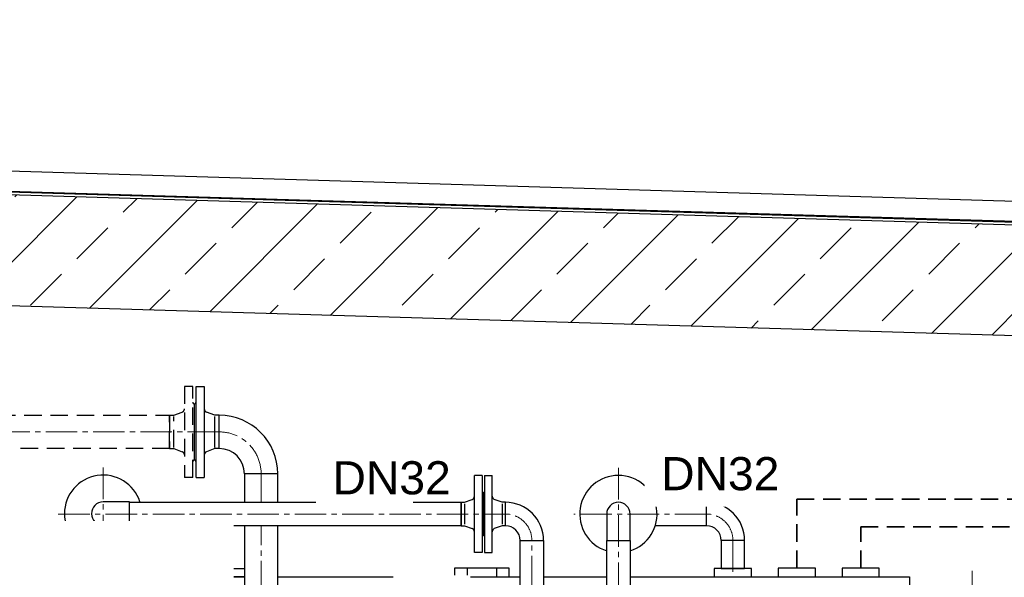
# Model space of a CAD drawing. Header units: millimetres. Extents: x -1994 to 34849, y -5138 to 8304.
# Tile 16 of 19: x 5884 to 7668, y 7294 to 8304. Entities that reach past the tile are written whole.
import ezdxf

# ---------------------------------------------------------------- set-up
doc = ezdxf.new("R2010")
doc.units = ezdxf.units.MM
doc.linetypes.add('HIDDEN', pattern=[9.525, 6.35, -3.175])
doc.linetypes.add('MITTE2', pattern=[28.575, 19.05, -3.175, 3.175, -3.175])
doc.styles.add('LBB3.5M1000', font='isocp.shx', dxfattribs={"height": 3.5})

msp = doc.modelspace()

# ---------------------------------------------------------------- hatches: boundary and pattern name
at = {"lineweight": 5}
h = msp.add_hatch(dxfattribs=at)
h.set_pattern_fill('ANSI33', color=256, scale=25)
h.set_pattern_definition([(45, (5566.3, 55157.45), (-112.2532, 112.2532), []), (45, (5678.56, 55157.45), (-112.2532, 112.2532), [79.375, -39.6875])])
h.paths.add_polyline_path([(8412.79045, 7709.41683), (8412.79045, 7910.15488), (5436.36093, 7999.44776), (5416.36992, 7980.04749), (5416.36992, 7819.30945), (5436.36093, 7798.70972), (5466.30247, 7797.81147), (5506.30247, 7836.61147), (5506.30247, 7796.61147)])

# ---------------------------------------------------------------- linework, layer by layer
for p, q in [((5421.36939, 8043.5647), (8412.79045, 7953.82207)), ((8412.79045, 7915.15713), (5434.39669, 8004.50894)), ((8412.79045, 7910.15488), (5436.36093, 7999.44776)), ((5511.38439, 8004.20021), (8412.79045, 7917.15803)), ((8412.79045, 7709.41683), (5506.30247, 7796.61147)), ((6203.30244, 7474.81147), (6203.30244, 7639.81147)), ((6218.30244, 7639.81147), (6218.30244, 7474.81147)), ((6200.30244, 7506.31147), (6200.30244, 7608.31147)), ((6237.30244, 7587.46147), (6222.13772, 7593.32783)), ((6245.30244, 7587.46147), (6237.30244, 7587.46147)), ((6237.30244, 7529.16147), (6237.30244, 7585.46147)), ((6245.30244, 7527.16147), (6245.30244, 7587.46147)), ((6237.30244, 7527.16147), (6222.13772, 7521.29512)), ((6245.30244, 7527.16147), (6237.30244, 7527.16147)), ((6721.84068, 7478.60453), (6707.84068, 7478.60453)), ((6707.84068, 7338.60453), (6707.84068, 7478.60453)), ((6721.84068, 7478.60453), (6721.84068, 7338.60453)), ((6725.84068, 7478.60453), (6725.84068, 7338.60453)), ((6725.84068, 7478.60453), (6739.84068, 7478.60453)), ((6739.84068, 7338.60453), (6739.84068, 7478.60453)), ((6203.30244, 7474.81147), (6218.30244, 7474.81147)), ((6723.84068, 7447.60453), (6723.84068, 7369.60453)), ((6723.84068, 7447.60453), (6723.84068, 7447.60453)), ((6723.84068, 7447.60453), (6723.84068, 7447.60453)), ((6082.98828, 7430.40843), (6034.98828, 7430.40843)), ((6082.98828, 7388.00843), (6082.98828, 7430.40843)), ((6683.84068, 7387.40453), (6683.84068, 7429.80453)), ((6683.84068, 7429.80453), (6689.84068, 7429.80453)), ((6689.84068, 7429.80453), (6703.96109, 7435.13891)), ((6689.84068, 7426.80453), (6689.84068, 7390.40453)), ((6757.84068, 7429.80453), (6743.72028, 7435.13891)), ((6763.84068, 7429.80453), (6757.84068, 7429.80453)), ((6757.84068, 7426.80453), (6757.84068, 7390.40453)), ((6763.84068, 7387.40453), (6763.84068, 7429.80453)), ((7128.13607, 7429.80453), (7035.32485, 7429.80453)), ((7128.13607, 7387.40453), (7128.13607, 7429.80453)), ((6947.41233, 7408.60453), (6947.41233, 7360.60453)), ((6989.81233, 7360.60453), (6989.81233, 7408.60453)), ((6034.98828, 7388.00843), (6082.98828, 7388.00843)), ((6683.84068, 7387.40453), (6689.84068, 7387.40453)), ((6689.84068, 7387.40453), (6703.96109, 7382.07016)), ((6757.84068, 7387.40453), (6743.72028, 7382.07016)), ((6763.84068, 7387.40453), (6757.84068, 7387.40453)), ((7128.13607, 7387.40453), (7035.32485, 7387.40453)), ((6723.84068, 7369.60453), (6723.84068, 7369.60453)), ((6723.84068, 7369.60453), (6723.84068, 7369.60453)), ((7197.33607, 7360.60453), (7154.93607, 7360.60453)), ((6721.84068, 7338.60453), (6707.84068, 7338.60453)), ((6725.84068, 7338.60453), (6739.84068, 7338.60453)), ((6694.80954, 7310.60453), (6694.80954, 7295.00981)), ((6747.79534, 7310.60453), (6747.79534, 7295.00981))]:
    msp.add_line(p, q)
at = {"linetype": 'HIDDEN', "ltscale": 5}
for p, q in [((6197.30244, 7639.81147), (6182.30244, 7639.81147)), ((6182.30244, 7639.81147), (6182.30244, 7474.81147)), ((6197.30244, 7474.81147), (6197.30244, 7639.81147)), ((6203.30244, 7639.81147), (6218.30244, 7639.81147)), ((6200.30244, 7608.31147), (6200.30244, 7608.31147)), ((6155.30244, 7527.16147), (6155.30244, 7587.46147)), ((6155.30244, 7587.46147), (6163.30244, 7587.46147)), ((6163.30244, 7587.46147), (6178.46717, 7593.32783)), ((6163.30244, 7529.16147), (6163.30244, 7585.46147)), ((6155.30244, 7527.16147), (6163.30244, 7527.16147)), ((6163.30244, 7527.16147), (6178.46717, 7521.29512)), ((6200.30244, 7506.31147), (6200.30244, 7506.31147)), ((6197.30244, 7474.81147), (6182.30244, 7474.81147))]:
    msp.add_line(p, q, dxfattribs=at)
at = {"linetype": 'MITTE2', "lineweight": 5, "ltscale": 3}
for p, q in [((6245.30244, 7557.31147), (5415.63171, 7557.31147)), ((6034.98828, 7492.83511), (6034.98828, 7325.58175)), ((6321.30244, 7429.80453), (6321.30244, 7481.31147)), ((6968.78983, 7492.23121), (6968.78983, 4753.15013)), ((5953.60374, 7408.60453), (6763.84068, 7408.60453)), ((7128.13607, 7408.60453), (6887.793, 7408.60453)), ((6321.30244, 6580.56913), (6321.30244, 7387.40453)), ((6811.88911, 6418.3321), (6811.88911, 7360.60453)), ((7176.13607, 7360.60453), (7176.13607, 7303.58298)), ((7609.89717, 7080.43391), (7609.89717, 7305.61512))]:
    msp.add_line(p, q, dxfattribs=at)
at = {"linetype": 'HIDDEN', "ltscale": 5}
msp.add_lwpolyline([(5415.63171, 7587.46147), (6155.30244, 7587.46147), (6155.30244, 7527.16147), (5415.63171, 7527.16147)], close=True, dxfattribs=at)
for points in [[(6351.45244, 7429.80453), (6351.45244, 7481.31147), (6291.15244, 7481.31147), (6291.15244, 7429.80453)], [(6291.15244, 7387.40453), (6291.15244, 6608.98291), (6351.45244, 6608.98291), (6351.45244, 7387.40453)], [(6013.78828, 7342.49591), (6013.78828, 7310.60453), (6056.18828, 7310.60453), (6056.18828, 7342.49591)], [(6001.23672, 7310.60453), (6068.73983, 7310.60453), (6068.73983, 7295.00981), (6068.73983, 7295.00981)], [(6068.73983, 7295.00981), (6001.23672, 7295.00981), (6001.23672, 7310.60453), (6001.23672, 7310.60453)], [(6291.15244, 7295.00981), (6232.71726, 7295.00981), (6232.71726, 7310.00063), (6291.15244, 7310.00063)], [(5946.30244, 7295.00981), (6291.15244, 7295.00981)], [(6291.15244, 6997.35947), (5946.30244, 6997.35947), (5946.30244, 7295.00981), (5946.30244, 7295.00981)], [(6351.45244, 7295.00981), (6381.30244, 7295.00981)], [(6381.30244, 7295.00981), (6790.64795, 7295.00981)], [(6833.04795, 7295.00981), (6947.41233, 7295.00981)], [(6989.98983, 7295.00981), (7496.30244, 7295.00981), (7496.30244, 7138.53587)]]:
    msp.add_lwpolyline(points)
for points in [[(6082.98828, 7429.80453), (6683.84068, 7429.80453), (6683.84068, 7387.40453), (6082.98828, 7387.40453)], [(6790.64068, 7360.60453), (6833.04068, 7360.60453), (6833.08946, 6920.36682), (6790.68946, 6920.36682)], [(6947.41233, 7360.60453), (6989.98983, 7360.60453), (6989.98983, 7163.98291), (6947.41233, 7163.98291)], [(7154.93607, 7310.00063), (7197.33607, 7310.00063), (7197.33607, 7360.60453), (7154.93607, 7360.60453)], [(6184.48011, 7295.00981), (6116.97699, 7295.00981), (6116.97699, 7310.60453), (6184.48011, 7310.60453)], [(6671.74271, 7295.00981), (6770.86218, 7295.00981), (6770.86218, 7310.60453), (6671.74271, 7310.60453)], [(7142.38451, 7295.00981), (7209.88762, 7295.00981), (7209.88762, 7310.00063), (7142.38451, 7310.00063)], [(7258.12478, 7295.00981), (7325.6279, 7295.00981), (7325.6279, 7310.60453), (7258.12478, 7310.60453)], [(7373.86505, 7295.00981), (7441.36817, 7295.00981), (7441.36817, 7310.60453), (7373.86505, 7310.60453)]]:
    msp.add_lwpolyline(points, close=True)
at = {"linetype": 'HIDDEN', "lineweight": 35, "ltscale": 5}
for points in [[(7291.87634, 7310.60453), (7291.87634, 7435.32057), (8368.88896, 7435.32057)], [(7407.61661, 7310.60453), (7407.61661, 7385.38618), (8307.64251, 7385.38618)]]:
    msp.add_lwpolyline(points, dxfattribs=at)
at = {"linetype": 'HIDDEN', "ltscale": 5}
for centre, radius, start, end in [((6200.30244, 7611.31147), 3, 180, 270), ((6200.30244, 7611.31147), 3, 270, 0), ((6176.30244, 7598.92371), 6, 291.14856878, 0), ((6176.30244, 7515.69923), 6, 0, 68.85143122), ((6200.30244, 7503.31147), 3, 90, 180), ((6200.30244, 7503.31147), 3, 0, 90)]:
    msp.add_arc(centre, radius, start, end, dxfattribs=at)
for centre, radius, start, end in [((6224.30244, 7598.92371), 6, 180, 248.85143122), ((6245.30244, 7481.31147), 106.15, 0, 90), ((6224.30244, 7515.69923), 6, 111.14856878, 180), ((6245.30244, 7481.31147), 45.85, 0, 90), ((6034.98828, 7409.20843), 70, 17.62929084, 342.37070916), ((6968.61233, 7408.60453), 70, 287.62929084, 252.37070916), ((6701.84068, 7440.75174), 6, 290.69545073, 0), ((6723.84068, 7449.60453), 2, 180, 270), ((6723.84068, 7449.60453), 2, 270, 0), ((6745.84068, 7440.75174), 6, 180, 249.30454927), ((6034.98828, 7409.20843), 21.2, 90, 270), ((6763.84068, 7360.60453), 69.2, 0, 90), ((6968.61233, 7408.60453), 21.2, 0, 180), ((7128.13607, 7360.60453), 69.2, 0, 90), ((6763.84068, 7360.60453), 26.8, 0, 90), ((7128.13607, 7360.60453), 26.8, 0, 90), ((6701.84068, 7376.45733), 6, 0, 69.30454927), ((6723.84068, 7367.60453), 2, 90, 180), ((6723.84068, 7367.60453), 2, 0, 90), ((6745.84068, 7376.45733), 6, 110.69545073, 180)]:
    msp.add_arc(centre, radius, start, end)
at = {"linetype": 'MITTE2', "lineweight": 5, "ltscale": 3}
for centre, radius in [((6245.30244, 7481.31147), 76), ((6763.84068, 7360.60453), 48), ((7128.13607, 7360.60453), 48)]:
    msp.add_arc(centre, radius, 0, 90, dxfattribs=at)

# ---------------------------------------------------------------- next in the draw order: texts
at = {"char_height": 60, "attachment_point": 1, "style": 'LBB3.5M1000', "bg_fill": 2}
for s, insert, width in [('\\pi15.552;{\\fArial|b0|i0|c0|p34;VENT PIPE\\P\\pi130.13;DN50}', (4800.45564, 7945.85142), 464.0771118), ('{\\fArial|b0|i0|c0|p34;DN32}', (6450.6157, 7504.25002), 115.9329733), ('{\\fArial|b0|i0|c0|p34;DN32}', (7046.07447, 7511.72245), 115.9329733), ('{\\fArial|b0|i0|c0|p34;DAY TANK 300L WITH\\PCOLLECTING PAN \\P\\fArial|b0|i1|c0|p34;TAGESBEHÄLTER 300L MIT\\PAUFFANGWANNE}', (4342.3108, 7365.78474), 1899.1788018), ('{\\fArial|b0|i0|c0|p34;LI}', (6590.72071, 7267.50833), 79.7103107)]:
    msp.add_mtext(s, dxfattribs=dict(at, insert=insert, width=width))

# ---------------------------------------------------------------- next in the draw order: texts
at = {"insert": (-1944.05069, 8253.98683), "char_height": 100, "width": 974.5839181, "attachment_point": 1, "style": 'LBB3.5M1000', "bg_fill": 2}
msp.add_mtext('\\pi308.85;{\\fArial|b1|i0|c0|p34;VIEW\\P\\pi178.29;ANSICHT}', dxfattribs=at)

# ---------------------------------------------------------------- next in the draw order: texts
at = {"insert": (3649.29456, 8253.98683), "char_height": 100, "width": 974.5839181, "attachment_point": 1, "style": 'LBB3.5M1000', "bg_fill": 2}
msp.add_mtext('\\pi308.85;{\\fArial|b1|i0|c0|p34;VIEW\\P\\pi178.29;ANSICHT}', dxfattribs=at)

# ---------------------------------------------------------------- next in the draw order: texts
at = {"insert": (4551.2992, 8164.91492), "char_height": 100, "width": 126.4908632, "attachment_point": 1, "style": 'LBB3.5M1000', "bg_fill": 2}
msp.add_mtext('\\pi29.651;{\\fArial|b1|i0|c0|p34;2}', dxfattribs=at)

doc.saveas('drawing.dxf')
